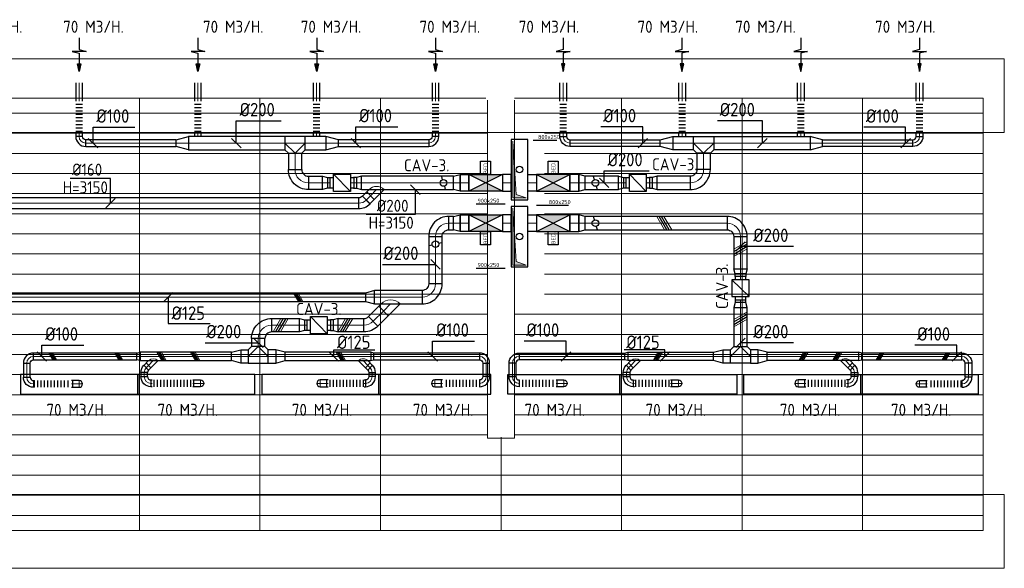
# Model space of a CAD drawing. Header units: millimetres. Extents: x -72425 to 38660, y 7096 to 51783.
# Tile 52 of 54: x -17788 to -3085, y 43598 to 51783. Entities that reach past the tile are written whole.
import ezdxf
from ezdxf.enums import TextEntityAlignment as Align

# ---------------------------------------------------------------- set-up
doc = ezdxf.new("R2010")
doc.units = ezdxf.units.MM
doc.header["$LTSCALE"] = 50
for name, color, linetype, lineweight in [('WL570---_BESTAAND-HARTLIJN', 161, 'Continuous', 0), ('WL570---_BESTAAND-MAATVOERING', 161, 'Continuous', 0), ('WL570---_BESTAAND-RETOUR', 140, 'Continuous', 0), ('WL570---_BESTAAND-TOEVOER', 180, 'Continuous', 0)]:
    doc.layers.add(name, color=color, linetype=linetype, lineweight=lineweight)
for name, color, linetype in [('WL570---_RETOUR', 100, 'Continuous'), ('WL570---_TOEVOER', 200, 'Continuous'), ('WM570---', 2, 'Continuous'), ('WM570---_RETOUR', 2, 'Continuous'), ('WM570---_TOEVOER', 2, 'Continuous')]:
    doc.layers.add(name, color=color, linetype=linetype)
doc.styles.add('ISO', font='ISO', dxfattribs={"height": 162})
doc.styles.add('LZ-MAATVOEREN', font='simplex')
doc.styles.add('MAATVOERING', font='ISO')

# ---------------------------------------------------------------- blocks, each defined once
blk = doc.blocks.new('A$C33D74301')
at = {"color": 8, "linetype": 'Continuous', "lineweight": 13}
for p, q in [((-7425, 6450), (-68325, 6450)), ((-12600, 6450), (-12600, 0)), ((-10800, 6450), (-10800, 0)), ((-9000, 6450), (-9000, 0)), ((-7000, 6450), (0, 6450)), ((-5400, 6450), (-5400, 0)), ((-3600, 6450), (-3600, 0)), ((-1800, 6450), (-1800, 0)), ((0, 6450), (0, 0)), ((-68325, 6225), (-7400, 6225)), ((-7000, 6225), (0, 6225)), ((-68325, 5925), (-7400, 5925)), ((-7400, 5875), (-7402, 5925)), ((0, 5925), (-6550, 5925)), ((-68325, 5625), (-7400, 5625)), ((0, 5625), (-6550, 5625)), ((-68325, 5325), (-7400, 5325)), ((0, 5325), (-6550, 5325)), ((-68325, 5025), (-7400, 5025)), ((0, 5025), (-6550, 5025)), ((-68325, 4725), (-7400, 4725)), ((-68325, 4725), (-7400, 4725)), ((0, 4725), (-6550, 4725)), ((-68325, 4425), (-7400, 4425)), ((0, 4425), (-6550, 4425)), ((-68325, 4125), (-7400, 4125)), ((0, 4125), (-6550, 4125)), ((-68325, 3825), (-7400, 3825)), ((0, 3825), (-6550, 3825)), ((-68325, 3525), (-7400, 3525)), ((0, 3525), (-6550, 3525)), ((-68325, 3222), (-7400, 3225)), ((0, 3225), (-7000, 3225)), ((-68325, 2925), (-7400, 2925)), ((-7000, 2925), (0, 2925)), ((-68325, 2625), (-7400, 2625)), ((-7000, 2625), (0, 2625)), ((-68325, 2325), (-7400, 2325)), ((-7000, 2325), (0, 2325)), ((-68325, 2025), (-7400, 2025)), ((-7000, 2025), (0, 2025)), ((-68325, 1725), (-7400, 1725)), ((-7000, 1725), (0, 1725)), ((-68325, 1425), (-7400, 1425)), ((-7200, 1391), (-7200, 0)), ((-7000, 1425), (0, 1425)), ((-68325, 1125), (0, 1125)), ((-68325, 825), (0, 825)), ((-68325, 525), (0, 525)), ((0, 225), (-32211, 225)), ((0, 0), (-25200, 0))]:
    blk.add_line(p, q, dxfattribs=at)
blk.add_lwpolyline([(-7000, 6422), (-7000, 1375), (-7400, 1375), (-7400, 6422)], dxfattribs=at)
blk = doc.blocks.new('OVF250001300VF')
blk.add_lwpolyline([(0, -125), (130, -125), (130, 125), (0, 125)], close=True)
at = {"layer": 'WL570---_BESTAAND-HARTLIJN'}
blk.add_line((0, 0), (130, 0), dxfattribs=at)
blk = doc.blocks.new('KARO')
for p, q in [((1, 0.5), (0, 0.5)), ((0, -0.5), (1, -0.5))]:
    blk.add_line(p, q)
at = {"invisible_edges": 15}
blk.add_3dface([(0, 0.5), (0, -0.5), (1, -0.5), (1, 0.5)], dxfattribs=at)
at = {"layer": 'WL570---_BESTAAND-HARTLIJN'}
blk.add_line((0, 0), (1, 0), dxfattribs=at)
blk = doc.blocks.new('ORN_T_SP')
blk.add_lwpolyline([(-0.5, 0.5), (-0.5, -0.5), (0.5, -0.5), (0.5, 0.5)], close=True)
at = {"style": 'LZ-MAATVOEREN', "flags": 9}
for tag, p in [('ROS_TYPE', (0.6333, 0.6833)), ('ROS_M3H', (0.6333, 0.4833)), ('ROS_ZIJDE', (0.6333, 0.2833)), ('ROS_STAT', (0.6333, 0.0833))]:
    blk.add_attdef(tag, p, '', height=0.125, dxfattribs=at)
blk = doc.blocks.new('OBO10000090ZE')
blk.add_lwpolyline([(-50, 0), (50, 0), (50, 100, 1), (-50, 100)], format="xyb", close=True)
at = {"layer": 'WL570---_BESTAAND-HARTLIJN'}
for points in [[(0, 0), (0, 150)], [(-50, 100), (50, 100)]]:
    blk.add_lwpolyline(points, dxfattribs=at)
blk = doc.blocks.new('FLLINE100')
blk.add_line((0, -50), (0, 50))
blk = doc.blocks.new('OEX1000058500')
at = {"rotation": 180}
for p in [(50, 0), (100, 0), (150, 0), (200, 0), (250, 0), (300, 0), (350, 0), (400, 0), (450, 0), (500, 0), (550, 0)]:
    blk.add_blockref('FLLINE100', p, dxfattribs=at)
blk = doc.blocks.new('UISO')
for p, q in [((0, 0.18), (1, 0.757)), ((0, 0), (1, 0.577))]:
    blk.add_line(p, q)
at = {"layer": 'WL570---_BESTAAND-TOEVOER'}
for p, q in [((0, 0.36), (1, 0.937)), ((0, -0.18), (1, 0.397))]:
    blk.add_line(p, q, dxfattribs=at)
blk = doc.blocks.new('OBO10000090H')
blk.add_lwpolyline([(50, -100, 0.414214), (-100, 50), (-100, -50, -0.414214), (-50, -100)], format="xyb", close=True)
at = {"invisible_edges": 15}
for points in [[(-91, -51), (-74, 48), (-100, 50), (-100, -50)], [(-83, -53), (-49, 41), (-74, 48), (-91, -51)], [(-75, -57), (-25, 30), (-49, 41), (-83, -53)], [(-68, -62), (-4, 15), (-25, 30), (-75, -57)], [(-62, -68), (15, -4), (-4, 15), (-68, -62)], [(-57, -75), (30, -25), (15, -4), (-62, -68)], [(-53, -83), (41, -49), (30, -25), (-57, -75)], [(-51, -91), (48, -74), (41, -49), (-53, -83)], [(-50, -100), (50, -100), (48, -74), (-51, -91)]]:
    blk.add_3dface(points, dxfattribs=at)
at = {"layer": 'WL570---_BESTAAND-HARTLIJN'}
blk.add_arc((-100, -100), 100, 0, 90, dxfattribs=at)
blk = doc.blocks.new('OBO10000090L')
blk.add_lwpolyline([(50, 0, 0.414214), (-100, 150), (-100, 50, -0.414214), (-50, 0)], format="xyb", close=True)
at = {"invisible_edges": 15}
for points in [[(-91, 49), (-74, 148), (-100, 150), (-100, 50)], [(-83, 47), (-49, 141), (-74, 148), (-91, 49)], [(-75, 43), (-25, 130), (-49, 141), (-83, 47)], [(-68, 38), (-4, 115), (-25, 130), (-75, 43)], [(-62, 32), (15, 96), (-4, 115), (-68, 38)], [(-57, 25), (30, 75), (15, 96), (-62, 32)], [(-53, 17), (41, 51), (30, 75), (-57, 25)], [(-51, 9), (48, 26), (41, 51), (-53, 17)], [(-50, 0), (50, 0), (48, 26), (-51, 9)]]:
    blk.add_3dface(points, dxfattribs=at)
at = {"layer": 'WL570---_BESTAAND-HARTLIJN'}
blk.add_arc((-100, 0), 100, 0, 90, dxfattribs=at)
blk = doc.blocks.new('MVLINE')
blk.add_line((35.4, -35.4), (-35.4, 35.4))
blk = doc.blocks.new('OZA1250100045L')
blk.add_lwpolyline([(-71, 0), (-106, 35), (-35, 106), (71, 0)])
at = {"layer": 'WL570---_BESTAAND-HARTLIJN'}
blk.add_line((0, 0), (-71, 71), dxfattribs=at)
at = {"layer": 'WL570---_BESTAAND-TOEVOER'}
blk.add_arc((0, 71), 100, 225, 315, dxfattribs=at)
blk = doc.blocks.new('OBO10000045H')
blk.add_lwpolyline([(50, -41, 0.198912), (6, 65), (-65, -6, -0.198912), (-50, -41)], format="xyb", close=True)
at = {"invisible_edges": 15}
for points in [[(-62, -9), (15, 55), (6, 65), (-65, -6)], [(-59, -13), (23, 45), (15, 55), (-62, -9)], [(-57, -16), (30, 34), (23, 45), (-59, -13)], [(-55, -20), (36, 22), (30, 34), (-57, -16)], [(-53, -24), (41, 10), (36, 22), (-55, -20)], [(-52, -28), (45, -3), (41, 10), (-53, -24)], [(-51, -33), (48, -15), (45, -3), (-52, -28)], [(-50, -37), (49, -28), (48, -15), (-51, -33)], [(-50, -41), (50, -41), (49, -28), (-50, -37)]]:
    blk.add_3dface(points, dxfattribs=at)
at = {"layer": 'WL570---_BESTAAND-HARTLIJN'}
blk.add_arc((-100, -41), 100, 0, 45, dxfattribs=at)
blk = doc.blocks.new('OSV1251000460G')
blk.add_lwpolyline([(0, -62), (47, -50), (47, 50), (0, 62)], close=True)
at = {"layer": 'WL570---_BESTAAND-HARTLIJN'}
blk.add_line((0, 0), (47, 0), dxfattribs=at)
blk = doc.blocks.new('OEX1000063300')
at = {"rotation": 180}
for p in [(50, 0), (100, 0), (150, 0), (200, 0), (250, 0), (300, 0), (350, 0), (400, 0), (450, 0), (500, 0), (550, 0), (600, 0)]:
    blk.add_blockref('FLLINE100', p, dxfattribs=at)
blk = doc.blocks.new('AFZPIJL')
for points in [[(0, -10), (0, -6.52), (-2.06, -5.97), (2.06, -5.97), (0, -5.41), (0, 0)], [(-0.26, -2.22), (0, 0)], [(0.26, -2.22), (0, 0)]]:
    blk.add_lwpolyline(points)
blk.add_lwpolyline([(0.52, -2.22), (-0.52, -2.22), (0, 0)], close=True)
blk = doc.blocks.new('OSV20010001860G')
blk.add_lwpolyline([(0, -100), (187, -50), (187, 50), (0, 100)], close=True)
at = {"layer": 'WL570---_BESTAAND-HARTLIJN'}
blk.add_line((0, 0), (187, 0), dxfattribs=at)
blk = doc.blocks.new('OBO20000090H')
blk.add_lwpolyline([(100, -200, 0.414214), (-200, 100), (-200, -100, -0.414214), (-100, -200)], format="xyb", close=True)
at = {"invisible_edges": 15}
for points in [[(-183, -102), (-148, 95), (-200, 100), (-200, -100)], [(-166, -106), (-97, 82), (-148, 95), (-183, -102)], [(-150, -113), (-50, 60), (-97, 82), (-166, -106)], [(-136, -123), (-7, 30), (-50, 60), (-150, -113)], [(-123, -136), (30, -7), (-7, 30), (-136, -123)], [(-113, -150), (60, -50), (30, -7), (-123, -136)], [(-106, -166), (82, -97), (60, -50), (-113, -150)], [(-102, -183), (95, -148), (82, -97), (-106, -166)], [(-100, -200), (100, -200), (95, -148), (-102, -183)]]:
    blk.add_3dface(points, dxfattribs=at)
at = {"layer": 'WL570---_BESTAAND-HARTLIJN'}
blk.add_arc((-200, -200), 200, 0, 90, dxfattribs=at)
blk = doc.blocks.new('OSV2502000990G')
blk.add_lwpolyline([(0, -125), (99, -100), (99, 100), (0, 125)], close=True)
at = {"layer": 'WL570---_BESTAAND-HARTLIJN'}
blk.add_line((0, 0), (99, 0), dxfattribs=at)
blk = doc.blocks.new('OZA2500200045R')
blk.add_lwpolyline([(141, 0), (177, 35), (35, 177), (-141, 0)])
at = {"layer": 'WL570---_BESTAAND-HARTLIJN'}
blk.add_line((0, 0), (106, 106), dxfattribs=at)
at = {"layer": 'WL570---_BESTAAND-RETOUR'}
blk.add_arc((0, 141), 200, 225, 315, dxfattribs=at)
blk = doc.blocks.new('OSV2001600740G')
blk.add_lwpolyline([(0, -100), (75, -80), (75, 80), (0, 100)], close=True)
at = {"layer": 'WL570---_BESTAAND-HARTLIJN'}
blk.add_line((0, 0), (75, 0), dxfattribs=at)
blk = doc.blocks.new('OBO20000045H')
blk.add_lwpolyline([(100, -83, 0.198912), (12, 129), (-129, -12, -0.198912), (-100, -83)], format="xyb", close=True)
at = {"invisible_edges": 15}
for points in [[(-123, -19), (30, 110), (12, 129), (-129, -12)], [(-118, -25), (46, 89), (30, 110), (-123, -19)], [(-113, -33), (60, 67), (46, 89), (-118, -25)], [(-109, -41), (72, 44), (60, 67), (-113, -33)], [(-106, -49), (82, 20), (72, 44), (-109, -41)], [(-103, -57), (90, -5), (82, 20), (-106, -49)], [(-102, -65), (95, -31), (90, -5), (-103, -57)], [(-100, -74), (99, -57), (95, -31), (-102, -65)], [(-100, -83), (100, -83), (99, -57), (-100, -74)]]:
    blk.add_3dface(points, dxfattribs=at)
at = {"layer": 'WL570---_BESTAAND-HARTLIJN'}
blk.add_arc((-200, -83), 200, 0, 45, dxfattribs=at)
blk = doc.blocks.new('VBX1601600016025000')
for points in [[(50, 80), (0, 80), (0, -80), (50, -80)], [(300, -80), (350, -80), (350, 80), (300, 80)]]:
    blk.add_lwpolyline(points)
blk.add_lwpolyline([(50, -130), (300, -130), (300, 130), (50, 130)], close=True)
at = {"layer": 'WL570---_BESTAAND-HARTLIJN'}
blk.add_line((300, 0), (350, 0), dxfattribs=at)
at = {"layer": 'WL570---_BESTAAND-TOEVOER'}
blk.add_line((50, -130), (300, 130), dxfattribs=at)
blk = doc.blocks.new('OTS20020020000H')
blk.add_lwpolyline([(-150, -100), (150, -100), (150, 100), (100, 150), (-100, 150), (-150, 100)], close=True)
at = {"layer": 'WL570---_BESTAAND-HARTLIJN'}
blk.add_line((-150, 0), (150, 0), dxfattribs=at)
at = {"layer": 'WL570---_BESTAAND-RETOUR'}
blk.add_lwpolyline([(-150, 0), (0, 150), (150, 0)], dxfattribs=at)
blk = doc.blocks.new('OSV20012501390G')
blk.add_lwpolyline([(0, -100), (140, -62), (140, 62), (0, 100)], close=True)
at = {"layer": 'WL570---_BESTAAND-HARTLIJN'}
blk.add_line((0, 0), (140, 0), dxfattribs=at)
blk = doc.blocks.new('OEX1000056800')
at = {"rotation": 180}
for p in [(50, 0), (100, 0), (150, 0), (200, 0), (250, 0), (300, 0), (350, 0), (400, 0), (450, 0), (500, 0), (550, 0)]:
    blk.add_blockref('FLLINE100', p, dxfattribs=at)
blk = doc.blocks.new('OSV200125013300')
blk.add_lwpolyline([(0, -100), (133, -62.5), (133, 62.5), (0, 100)], close=True)
at = {"layer": 'WL570---_BESTAAND-HARTLIJN'}
blk.add_line((0, 0), (133, 0), dxfattribs=at)
blk = doc.blocks.new('ORK20000000')
at = {"layer": 'WL570---_TOEVOER'}
for p, q in [((48, 13), (97, 26)), ((-48, -13), (-97, -26))]:
    blk.add_line(p, q, dxfattribs=at)
blk.add_circle((0, 0), 50, dxfattribs=at)
blk = doc.blocks.new('BEDIENING')
blk.add_lwpolyline([(0, -100), (0, 100), (150, 100), (150, -100)], close=True)
at = {"layer": 'WM570---', "style": 'ISO'}
blk.add_text('BED.', height=60, rotation=90, dxfattribs=at).set_placement((75, 0), align=Align.MIDDLE_CENTER)
blk = doc.blocks.new('OBK2500050000')
at = {"layer": 'WL570---_RETOUR'}
for p, q in [((0, -125), (500, 125)), ((0, 125), (500, -125))]:
    blk.add_line(p, q, dxfattribs=at)
blk.add_lwpolyline([(0, -125), (500, -125), (500, 125), (0, 125)], close=True, dxfattribs=at)
for points in [[(0, 125), (500, 125), (250, 0)], [(0, -125), (500, -125), (250, 0)]]:
    blk.add_solid(points, dxfattribs=at)
blk = doc.blocks.new('VKD90025000010000')
blk.add_lwpolyline([(0, 0), (900, 0), (900, 250), (0, 250)], close=True)
at = {"layer": 'WL570---_BESTAAND-TOEVOER'}
blk.add_lwpolyline([(25, 25), (25, 225), (875, 225), (75, 175)], close=True, dxfattribs=at)
at = {"layer": 'WL570---_TOEVOER'}
for points in [[(25, 25), (75, 175), (25, 225)], [(75, 175), (875, 225), (25, 225)]]:
    blk.add_solid(points, dxfattribs=at)
blk = doc.blocks.new('OEX1000051600')
at = {"rotation": 179.9999999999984}
for p in [(50, 0), (100, 0), (150, 0), (200, 0), (250, 0), (300, 0), (350, 0), (400, 0), (450, 0), (500, 0)]:
    blk.add_blockref('FLLINE100', p, dxfattribs=at)
blk = doc.blocks.new('OEX1000046800')
at = {"rotation": 90}
for p in [(0, -50), (0, -100), (0, -150), (0, -200), (0, -250), (0, -300), (0, -350), (0, -400), (0, -450)]:
    blk.add_blockref('FLLINE100', p, dxfattribs=at)
blk = doc.blocks.new('OZA2000160045R')
blk.add_lwpolyline([(113, 0), (148, 35), (35, 148), (-113, 0)])
at = {"layer": 'WL570---_BESTAAND-HARTLIJN'}
blk.add_line((0, 0), (92, 92), dxfattribs=at)
at = {"layer": 'WL570---_BESTAAND-RETOUR'}
blk.add_arc((0, 113), 160, 225, 315, dxfattribs=at)
blk = doc.blocks.new('OVF16000900VF')
blk.add_lwpolyline([(0, -80), (90, -80), (90, 80), (0, 80)], close=True)
at = {"layer": 'WL570---_BESTAAND-HARTLIJN'}
blk.add_line((0, 0), (90, 0), dxfattribs=at)
blk = doc.blocks.new('OBO16000045R')
blk.add_lwpolyline([(127, -113, 0.198912), (57, 57), (-57, -57, -0.198912), (-33, -113)], format="xyb", close=True)
at = {"invisible_edges": 15}
for points in [[(-52, -62), (71, 41), (57, 57), (-57, -57)], [(-48, -67), (83, 25), (71, 41), (-52, -62)], [(-44, -73), (95, 7), (83, 25), (-48, -67)], [(-41, -79), (104, -12), (95, 7), (-44, -73)], [(-38, -86), (112, -31), (104, -12), (-41, -79)], [(-36, -92), (119, -51), (112, -31), (-38, -86)], [(-34, -99), (123, -71), (119, -51), (-36, -92)], [(-33, -106), (126, -92), (123, -71), (-34, -99)], [(-33, -113), (127, -113), (126, -92), (-33, -106)]]:
    blk.add_3dface(points, dxfattribs=at)
at = {"layer": 'WL570---_BESTAAND-HARTLIJN'}
blk.add_arc((-113, -113), 160, 0, 45, dxfattribs=at)

msp = doc.modelspace()

# ---------------------------------------------------------------- linework, layer by layer
at = {"layer": 'WL570---_BESTAAND-MAATVOERING'}
for p, q in [((-72173, 51198), (-3084.7, 51198)), ((-3084.7, 50098), (-3084.7, 51198)), ((-3084.7, 43598), (-3084.7, 44698))]:
    msp.add_line(p, q, dxfattribs=at)

# ---------------------------------------------------------------- block references
at = {"layer": 'WL570---_RETOUR', "yscale": 50, "zscale": 50, "rotation": 180}
for p, xscale in [((-16899.6, 51011.8), 50), ((-15125.3, 51011.8), 50), ((-13352.3, 51011.8), 50), ((-11578.6, 51011.8), 50), ((-9672, 51011.8), -50), ((-7898.4, 51011.8), -50), ((-6125.3, 51011.8), -50), ((-4351, 51011.8), -50)]:
    msp.add_blockref('AFZPIJL', p, dxfattribs=dict(at, xscale=xscale))
at = {"layer": 'WM570---_TOEVOER'}
msp.add_blockref('A$C33D74301', (-3400.3, 44163.1), dxfattribs=at)

# ---------------------------------------------------------------- texts
at = {"layer": 'WM570---_RETOUR', "style": 'MAATVOERING'}
for p in [(-18649.7, 51588.3), (-17136.9, 51588.3), (-15049.7, 51588.3), (-13589.6, 51588.3), (-11815.9, 51588.3), (-10334.8, 51588.3), (-8561.1, 51588.3), (-7101, 51588.3), (-5013.7, 51588.3)]:
    msp.add_text('70 M3/H.', height=180, dxfattribs=at).set_placement(p)

# ---------------------------------------------------------------- next in the draw order: linework, layer by layer
at = {"layer": 'WL570---_BESTAAND-MAATVOERING'}
for p, q in [((-72173, 50098), (-3084.7, 50098)), ((-54023.9, 44698), (-3084.7, 44698)), ((-54023.9, 43598), (-3084.7, 43598))]:
    msp.add_line(p, q, dxfattribs=at)
at = {"layer": 'WL570---_BESTAAND-TOEVOER'}
msp.add_lwpolyline([(-10225.3, 49123.1), (-10425.3, 49123.1), (-10425.3, 49973.1), (-10375.3, 49173.1)], close=True, dxfattribs=at)
at = {"layer": 'WL570---_RETOUR'}
for p, q in [((-11472.3, 49396.3), (-11485.2, 49444.6)), ((-9204.3, 49396.3), (-9217.2, 49444.6)), ((-11446.4, 49299.8), (-11433.4, 49251.5)), ((-9178.4, 49299.8), (-9165.4, 49251.5))]:
    msp.add_line(p, q, dxfattribs=at)
msp.add_lwpolyline([(-10200.3, 49098.1), (-10200.3, 49998.1), (-10450.3, 49998.1), (-10450.3, 49098.1)], close=True, dxfattribs=at)
for points in [[(-10300.3, 49591.4, 0, 33.3, 0), (-10250.3, 49678, 0, 0, 0), (-10013, 50088.9, 0, 0, 0)], [(-10637.6, 49007.2, 0, 33.3, 0), (-10587.6, 49093.8, 0, 0, 0), (-10350.3, 49504.8, 0, 0, 0)]]:
    msp.add_lwpolyline(points, format="xyseb", dxfattribs=at)
at = {"layer": 'WL570---_RETOUR', "extrusion": (0, 0, -1)}
msp.add_lwpolyline([(10580.3, 48623.1), (11080.3, 48623.1), (11080.3, 48873.1), (10580.3, 48873.1)], close=True, dxfattribs=at)
at = {"layer": 'WL570---_RETOUR'}
for centre in [(-10325.3, 49548.1), (-11459.3, 49348.1), (-9191.3, 49348.1)]:
    msp.add_circle(centre, 50, dxfattribs=at)
for points in [[(-10375.3, 49173.1), (-10425.3, 49973.1), (-10425.3, 49123.1)], [(-10375.3, 49173.1), (-10425.3, 49873.1), (-10425.3, 49123.1)], [(-10225.3, 49123.1), (-10375.3, 49173.1), (-10425.3, 49123.1)]]:
    msp.add_solid(points, dxfattribs=at)
at = {"layer": 'WL570---_TOEVOER', "extrusion": (0, 0, -1)}
for p, q in [((-10580.3, 48623.1), (-11080.3, 48873.1)), ((-10580.3, 48873.1), (-11080.3, 48623.1))]:
    msp.add_line(p, q, dxfattribs=at)
at = {"layer": 'WL570---_TOEVOER'}
for p, q in [((-10070.3, 48623.1), (-9570.3, 48873.1)), ((-10070.3, 48873.1), (-9570.3, 48623.1))]:
    msp.add_line(p, q, dxfattribs=at)
for points in [[(-10013, 49088.9, 0, 33.3, 0), (-10063, 49002.3, 0, 0, 0), (-10300.3, 48591.4, 0, 0, 0)], [(-10350.3, 48504.8, 0, 33.3, 0), (-10400.3, 48418.1, 0, 0, 0), (-10637.6, 48007.2, 0, 0, 0)]]:
    msp.add_lwpolyline(points, format="xyseb", dxfattribs=at)
msp.add_lwpolyline([(-10070.3, 48623.1), (-9570.3, 48623.1), (-9570.3, 48873.1), (-10070.3, 48873.1)], close=True, dxfattribs=at)
msp.add_circle((-10325.3, 48548.1), 50, dxfattribs=at)
at = {"layer": 'WL570---_TOEVOER', "extrusion": (0, 0, -1)}
for points in [[(10580.3, 48873.1), (11080.3, 48873.1), (10830.3, 48748.1)], [(10580.3, 48623.1), (11080.3, 48623.1), (10830.3, 48748.1)]]:
    msp.add_solid(points, dxfattribs=at)
at = {"layer": 'WL570---_TOEVOER'}
for points in [[(-10070.3, 48873.1), (-9570.3, 48873.1), (-9820.3, 48748.1)], [(-10070.3, 48623.1), (-9570.3, 48623.1), (-9820.3, 48748.1)]]:
    msp.add_solid(points, dxfattribs=at)
at = {"layer": 'WM570---_RETOUR'}
for p, q in [((-10122.4, 49986.1), (-9767.6, 49986.1)), ((-10969.1, 49034.1), (-10539.4, 49034.1))]:
    msp.add_line(p, q, dxfattribs=at)
for points in [[(-16692.4, 49942.2), (-16692.4, 50179.5), (-16066.2, 50179.5)], [(-14553, 49942.2), (-14553, 50275.1), (-13883.9, 50275.1)], [(-12769.4, 49942.2), (-12769.4, 50185.8), (-12143.2, 50185.8)], [(-8481.3, 49942.2), (-8481.3, 50185.8), (-9107.5, 50185.8)], [(-6697.6, 49942.2), (-6697.6, 50275.1), (-7366.7, 50275.1)], [(-4558.2, 49942.2), (-4558.2, 50179.5), (-5184.4, 50179.5)], [(-16431.2, 49045.6), (-16431.2, 49416.3), (-17036.5, 49416.3)], [(-9059.1, 49348.1), (-9059.1, 49529.3), (-8390, 49529.3)], [(-11879.8, 49248.1), (-11879.8, 48877.4), (-12612.1, 48877.4)]]:
    msp.add_lwpolyline(points, dxfattribs=at)
at = {"layer": 'WM570---_TOEVOER'}
for p, q in [((-10071.5, 49013.8), (-9591.9, 49013.8)), ((-10970, 48075.7), (-10540.4, 48075.7))]:
    msp.add_line(p, q, dxfattribs=at)
for points in [[(-6233.9, 48400), (-7025.3, 48400)], [(-12371.4, 48132.4), (-11580, 48132.4)], [(-15570.4, 47642.9), (-15570.4, 47252.8), (-14944.2, 47252.8)], [(-17457.6, 46758.6), (-17457.6, 46928.1), (-16831.4, 46928.1)], [(-15016.7, 46963.3), (-14225.3, 46963.3)], [(-11621.3, 46758.6), (-11621.3, 46986.8), (-10995.1, 46986.8)], [(-9629.3, 46758.6), (-9629.3, 46986.8), (-10255.5, 46986.8)], [(-6233.9, 46963.3), (-7025.3, 46963.3)], [(-3793, 46758.6), (-3793, 46928.1), (-4419.2, 46928.1)], [(-13098.9, 46758.6), (-13098.9, 46856.6), (-12487, 46856.6)], [(-8151.7, 46758.6), (-8151.7, 46856.6), (-8763.6, 46856.6)]]:
    msp.add_lwpolyline(points, dxfattribs=at)

# ---------------------------------------------------------------- next in the draw order: block references
at = {"layer": 'WL570---_BESTAAND-MAATVOERING', "xscale": 2, "yscale": 2, "zscale": 2, "rotation": 180}
msp.add_blockref('MVLINE', (-11879.8, 49248.1), dxfattribs=at)
at = {"layer": 'WL570---_RETOUR'}
for p, xscale, yscale, zscale, rotation in [((-16900.8, 50567), 275.9456809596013, 100, 100, 90), ((-15126.5, 50567), 275.9456809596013, 100, 100, 90), ((-13353.5, 50567), 275.9456809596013, 100, 100, 90), ((-11579.8, 50567), 275.9456809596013, 100, 100, 90), ((-9670.9, 50567), -275.9456809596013, 100, 100, 270), ((-7897.2, 50567), -275.9456809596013, 100, 100, 270), ((-6124.2, 50567), -275.9456809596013, 100, 100, 270), ((-4349.8, 50567), -275.9456809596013, 100, 100, 270), ((-16900.8, 50098.7), 55.98824614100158, 100, 100, 270), ((-15452.8, 49942.2), 1348.069124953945, 100, 100, 180), ((-15127.1, 50098.7), 56.74591008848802, 100, 100, 270), ((-13214.4, 49942.2), 311.366018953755, 200, 200, 180), ((-13353.5, 50098.7), 56.29579252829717, 100, 100, 270), ((-11679.8, 49942.2), 1348.069124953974, 100, 100, 180), ((-11579.8, 50098.7), 56.55323533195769, 100, 100, 270), ((-9670.9, 50098.7), -56.55323533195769, 100, 100, 90), ((-9570.9, 49942.2), -1348.069124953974, 100, 100, 180), ((-8036.2, 49942.2), -311.366018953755, 200, 200, 180), ((-7897.2, 50098.7), -56.29579252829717, 100, 100, 90), ((-6123.5, 50098.7), -56.74591008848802, 100, 100, 90), ((-5797.9, 49942.2), -1348.069124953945, 100, 100, 180), ((-4349.8, 50098.7), -55.98824614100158, 100, 100, 90), ((-13676.2, 49792.2), 244.0999772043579, 200, 200, 270), ((-7574.4, 49792.2), 244.099977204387, 200, 200, 270), ((-13189.8, 49348.1), -41.65426006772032, 160, 160, 180), ((-12759.3, 49348.1), 41.65426006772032, 160, 160, 180), ((-8773.1, 49348.1), -41.65426006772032, 160, 160, 180), ((-8342.6, 49348.1), 41.65426006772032, 160, 160, 180), ((-7774.4, 49348.1), 493.555288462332, 200, 200, 180)]:
    msp.add_blockref('KARO', p, dxfattribs=dict(at, xscale=xscale, yscale=yscale, zscale=zscale, rotation=rotation))
for name, p in [('OEX1000046800', (-16900.8, 50567)), ('OEX1000046800', (-15127.1, 50567)), ('OEX1000046800', (-13353.5, 50567)), ('OEX1000046800', (-11579.8, 50567)), ('OEX1000046800', (-9670.9, 50567)), ('OEX1000046800', (-7897.2, 50567)), ('OEX1000046800', (-6123.5, 50567)), ('OEX1000046800', (-4349.8, 50567)), ('OSV20010001860G', (-13214.4, 49942.2)), ('OSV20010001860G', (-5984.5, 49942.2)), ('BEDIENING', (-10905.3, 49573.1)), ('BEDIENING', (-9895.3, 49573.1)), ('OVF250001300VF', (-10580.3, 49348.1)), ('OBK2500050000', (-10070.3, 49348.1))]:
    msp.add_blockref(name, p, dxfattribs=at)
for name, p, rotation in [('OBO10000090H', (-16900.8, 49942.2), 180), ('OTS20020020000H', (-13676.2, 49942.2), 180), ('OBO10000090H', (-11579.8, 49942.2), 270), ('OSV2001600740G', (-12684.6, 49348.1), 180), ('OSV2001600740G', (-8267.9, 49348.1), 180), ('OBO20000090H', (-7574.4, 49348.1), 270), ('OZA2000160045R', (-12458, 49248.1), 180), ('OBO16000045R', (-12613.5, 49092.5), 270), ('OVF16000900VF', (-12549.9, 49156.1), 224.9999999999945)]:
    msp.add_blockref(name, p, dxfattribs=dict(at, rotation=rotation))
at = {"layer": 'WL570---_RETOUR', "xscale": -1}
for name, p in [('OSV20010001860G', (-15266.2, 49942.2)), ('OSV20010001860G', (-8036.2, 49942.2)), ('OVF250001300VF', (-10070.3, 49348.1))]:
    msp.add_blockref(name, p, dxfattribs=at)
at = {"layer": 'WL570---_RETOUR'}
for p, xscale, yscale, zscale in [((-15266.2, 49942.2), 1441.735193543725, 200, 200), ((-5984.5, 49942.2), -1441.735193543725, 200, 200), ((-13260, 49348.1), -216.2812768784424, 200, 200), ((-12684.6, 49348.1), 1375.302604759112, 200, 200), ((-9341.3, 49348.1), 493.5552884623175, 200, 200), ((-18620.8, 49045.6), 5894.134085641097, 160, 160)]:
    msp.add_blockref('KARO', p, dxfattribs=dict(at, xscale=xscale, yscale=yscale, zscale=zscale))
at = {"layer": 'WL570---_RETOUR', "xscale": -1}
for name, p, rotation in [('OBO10000090H', (-9670.9, 49942.2), 90), ('OTS20020020000H', (-7574.4, 49942.2), 180), ('OBO10000090H', (-4349.8, 49942.2), 180), ('OBO20000090H', (-13676.2, 49348.1), 90), ('OSV2001600740G', (-13264.4, 49348.1), 180), ('VBX1601600016025000', (-13149.5, 49348.1), 180), ('OSV2001600740G', (-8847.8, 49348.1), 180), ('VBX1601600016025000', (-8732.9, 49348.1), 180)]:
    msp.add_blockref(name, p, dxfattribs=dict(at, rotation=rotation))
at = {"layer": 'WL570---_RETOUR', "extrusion": (0, 0, -1), "zscale": -1}
for name, p in [('OSV2502000990G', (11210.3, 49348.1)), ('OVF250001300VF', (11080.3, 49348.1)), ('OBK2500050000', (10580.3, 49348.1))]:
    msp.add_blockref(name, p, dxfattribs=at)
at = {"layer": 'WL570---_RETOUR', "extrusion": (0, 0, -1), "xscale": -1, "zscale": -1}
for name, p in [('OVF250001300VF', (9570.3, 49348.1)), ('OSV2502000990G', (9440.3, 49348.1))]:
    msp.add_blockref(name, p, dxfattribs=at)
at = {"layer": 'WL570---_TOEVOER'}
for name, p, rotation in [('VKD90025000010000', (-10200.3, 48098.1), 90), ('OBO20000090H', (-11580, 48748.1), 90), ('ORK20000000', (-9191.3, 48748.1), 270), ('ORK20000000', (-11580, 48433.9), 180), ('VBX1601600016025000', (-7025.3, 47603.3), 89.99999999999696), ('OBO20000090H', (-11580, 47642.9), 270), ('OSV200125013300', (-12491.3, 47642.9), 180), ('OZA2500200045R', (-12249.2, 47542.9), 179.9999999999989), ('OSV2001600740G', (-7025.3, 47488.4), 90.00000000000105), ('OSV2001600740G', (-13030.6, 47224.9), 179.9999999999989), ('OBO10000090H', (-17682.6, 46758.6), 90.00000000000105), ('OZA1250100045L', (-12660.1, 46696.1), 180.000000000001), ('OZA1250100045L', (-5457.6, 46696.1), 179.9999999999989), ('OEX1000058500', (-17016.4, 46348.1), 180.000000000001), ('OBO10000090ZE', (-17000.3, 46348.1), 270.000000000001), ('OBO10000090ZE', (-13199.2, 46357.6), 90.00000000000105), ('OBO10000090L', (-12625.4, 46357.6), 270.000000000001), ('OBO10000090ZE', (-11487.8, 46357.6), 90.00000000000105), ('OBO10000090L', (-10920.6, 46357.6), 270.000000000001), ('OBO10000090ZE', (-6062.3, 46357.6), 89.99999999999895), ('OBO10000090L', (-5422.9, 46357.6), 269.999999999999), ('OBO10000090L', (-3718.6, 46348.1), 269.999999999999)]:
    msp.add_blockref(name, p, dxfattribs=dict(at, rotation=rotation))
for name, p, xscale, yscale, zscale, rotation in [('KARO', (-11309.3, 48748.1), 70.68264334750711, 200, 200, 180), ('UISO', (-8087.4, 48648.1), 200, 200, 200, 90), ('KARO', (-11580, 47842.9), 705.13957704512, 200, 200, 90), ('KARO', (-7025.3, 48068.2), 479.8171633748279, 200, 200, 90.00000000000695), ('KARO', (-7025.3, 47993.6), -41.65426006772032, 160, 160, 90.00000000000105), ('UISO', (-13580.5, 47580.4), 125, 125, 125, 90), ('KARO', (-11780, 47642.9), 711.2709859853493, 200, 200, 180), ('KARO', (-12508.6, 47283.5), 216.875015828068, 200, 200, 44.99999999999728), ('KARO', (-7025.3, 47563.1), 41.65426006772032, 160, 160, 90.00000000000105), ('KARO', (-7025.3, 46908.6), 579.8171633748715, 200, 200, 90.00000000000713), ('KARO', (-14025.6, 47224.9), -415.2777088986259, 200, 200, 180), ('UISO', (-13815.3, 47324.9), -200, 200, 200, 90), ('KARO', (-13535.8, 47224.9), -41.65426006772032, 160, 160, 180), ('KARO', (-13105.3, 47224.9), 41.65426006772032, 160, 160, 179.9999999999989), ('UISO', (-12851.4, 47324.9), -200, 200, 200, 90), ('KARO', (-12650, 47224.9), -380.9871885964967, 200, 200, 359.999999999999), ('KARO', (-14225.3, 47024.9), 116.3095340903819, 200, 200, 269.9999999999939), ('KARO', (-16036.5, 46758.6), 1546.074094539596, 100, 100, 180.0000000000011), ('UISO', (-17256.9, 46708.6), 100, 100, 100, 90), ('UISO', (-16271.8, 46708.6), 100, 100, 100, 90), ('UISO', (-15622.5, 46696.1), 125, 125, 125, 90), ('UISO', (-15118, 46696.1), 125, 125, 125, 90), ('KARO', (-12546.2, 46758.6), 1278.404309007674, 125, 125, 180.0000000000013), ('UISO', (-12944, 46696.1), 125, 125, 125, 90), ('KARO', (-8751.2, 46758.6), -1578.87989497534, 100, 100, 359.9999999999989), ('KARO', (-8704.5, 46758.6), -1278.404309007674, 125, 125, 180), ('UISO', (-8306.6, 46696.1), -125, 125, 125, 270), ('KARO', (-7175.3, 46758.6), -110.7921796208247, 200, 200, 359.999999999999), ('KARO', (-5260.8, 46758.6), -1363.791594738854, 125, 125, 359.9999999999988), ('UISO', (-6132.7, 46696.1), -125, 125, 125, 270), ('UISO', (-5628.1, 46696.1), -125, 125, 125, 270), ('UISO', (-4978.9, 46708.6), -100, 100, 100, 270), ('UISO', (-3993.7, 46708.6), -100, 100, 100, 270), ('KARO', (-17682.6, 46658.6), 210.5524335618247, 100, 100, 270.000000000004), ('KARO', (-15898.4, 46590.8), -48.98494323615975, 100, 100, 224.9999999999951), ('KARO', (-12554.8, 46590.8), 48.98494323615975, 100, 100, 135.0000000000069), ('KARO', (-10820.6, 46658.6), 201.0308842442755, 100, 100, 269.9999999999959), ('KARO', (-10430.1, 46658.6), -201.0308842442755, 100, 100, 90.00000000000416), ('KARO', (-8695.8, 46590.8), -48.98494323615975, 100, 100, 224.9999999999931), ('KARO', (-5352.2, 46590.8), 48.98494323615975, 100, 100, 135.0000000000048), ('KARO', (-3618.6, 46658.6), -210.5524335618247, 100, 100, 89.999999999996), ('KARO', (-15927.7, 46457.6), 62.47194246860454, 100, 100, 90), ('KARO', (-12525.5, 46520), 62.47194246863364, 100, 100, 270), ('KARO', (-8725.1, 46520), -62.47194246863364, 100, 100, 90), ('KARO', (-5322.9, 46457.6), -62.47194246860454, 100, 100, 270), ('KARO', (-17000.3, 46348.1), 16.03765465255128, 100, 100, 180.000000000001), ('KARO', (-9762.8, 46357.6), -16.03765465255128, 100, 100, 359.999999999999), ('KARO', (-8609, 46357), -16.2227493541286, 100, 100, 359.999999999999), ('KARO', (-8051.4, 46357.6), -16.03765465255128, 100, 100, 359.999999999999), ('KARO', (-4250.3, 46348.1), -16.03765465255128, 100, 100, 180)]:
    msp.add_blockref(name, p, dxfattribs=dict(at, xscale=xscale, yscale=yscale, zscale=zscale, rotation=rotation))
at = {"layer": 'WL570---_TOEVOER', "extrusion": (0, 0, -1), "zscale": -1}
for name, p in [('OSV2502000990G', (11210.3, 48748.1)), ('OVF250001300VF', (11080.3, 48748.1))]:
    msp.add_blockref(name, p, dxfattribs=at)
at = {"layer": 'WL570---_TOEVOER'}
for name, p in [('OVF250001300VF', (-10580.3, 48748.1)), ('OBO20000090H', (-7025.3, 48748.1)), ('BEDIENING', (-10905.3, 48523.1)), ('BEDIENING', (-9895.3, 48523.1)), ('OTS20020020000H', (-14225.3, 46758.6)), ('OSV20012501390G', (-13964.5, 46758.6)), ('OSV1251000460G', (-12546.2, 46758.6)), ('OBO10000090H', (-10820.6, 46758.6)), ('OSV20012501390G', (-6764.5, 46758.6)), ('OSV1251000460G', (-5260.8, 46758.6)), ('OBO10000045H', (-12525.5, 46561.5)), ('OBO10000045H', (-5322.9, 46561.5)), ('OEX1000063300', (-15836.5, 46357.6)), ('OEX1000056800', (-13207, 46357.6)), ('OEX1000058500', (-11471.8, 46357.6)), ('OEX1000051600', (-4234.3, 46348.1))]:
    msp.add_blockref(name, p, dxfattribs=at)
at = {"layer": 'WL570---_TOEVOER', "xscale": -1}
for name, p in [('OVF250001300VF', (-10070.3, 48748.1)), ('OSV1251000460G', (-15989.8, 46758.6)), ('OSV20012501390G', (-14486.1, 46758.6)), ('OBO10000045H', (-15927.7, 46561.5))]:
    msp.add_blockref(name, p, dxfattribs=at)
at = {"layer": 'WL570---_TOEVOER', "extrusion": (0, 0, -1), "xscale": -1, "zscale": -1}
for name, p in [('OVF250001300VF', (9570.3, 48748.1)), ('OSV2502000990G', (9440.3, 48748.1))]:
    msp.add_blockref(name, p, dxfattribs=at)
at = {"layer": 'WL570---_TOEVOER'}
for name, p, xscale, yscale, zscale in [('KARO', (-9341.3, 48748.1), 2115.999999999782, 200, 200), ('UISO', (-7125.3, 48287.4), 200, 200, 200), ('KARO', (-19694.1, 47642.9), 7069.875040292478, 125, 125), ('UISO', (-7125.3, 47237.3), 200, 200, 200), ('KARO', (-15989.8, 46758.6), 1363.791594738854, 125, 125), ('KARO', (-14375.3, 46758.6), -110.7921796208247, 200, 200), ('KARO', (-14075.3, 46758.6), 110.7921796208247, 200, 200), ('KARO', (-12499.4, 46758.6), 1578.87989497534, 100, 100), ('KARO', (-6875.3, 46758.6), 110.7921796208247, 200, 200), ('KARO', (-5214.1, 46758.6), 1495.49766491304, 100, 100), ('KARO', (-17566.4, 46348.1), -16.2227493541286, 100, 100), ('KARO', (-15811.5, 46357.6), -16.2227493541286, 100, 100), ('KARO', (-15188.4, 46357.6), -16.03765465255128, 100, 100), ('KARO', (-13199.2, 46357.6), 16.03765465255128, 100, 100), ('KARO', (-12641.6, 46357), 16.2227493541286, 100, 100), ('KARO', (-11487.8, 46357.6), 16.03765465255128, 100, 100), ('KARO', (-6062.3, 46357.6), 16.03765465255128, 100, 100), ('KARO', (-5439.2, 46357.6), 16.2227493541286, 100, 100)]:
    msp.add_blockref(name, p, dxfattribs=dict(at, xscale=xscale, yscale=yscale, zscale=zscale))
at = {"layer": 'WL570---_TOEVOER', "xscale": -1}
for name, p, rotation in [('OSV2001600740G', (-7025.3, 48068.2), 90.00000000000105), ('VBX1601600016025000', (-13495.5, 47224.9), 180), ('OBO20000045H', (-12567.2, 47224.9), 135.0000000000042), ('OBO20000090H', (-14225.3, 47224.9), 359.999999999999), ('OSV2001600740G', (-13610.4, 47224.9), 180), ('OTS20020020000H', (-7025.3, 46758.6), 359.999999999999), ('OBO10000090H', (-10430.1, 46758.6), 359.999999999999), ('OSV1251000460G', (-8704.4, 46758.6), 359.999999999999), ('OSV20012501390G', (-7286.1, 46758.6), 359.999999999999), ('OBO10000090H', (-3618.6, 46758.6), 269.999999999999), ('OZA1250100045L', (-15793, 46696.1), 180), ('OBO10000045H', (-8725.1, 46561.5), 359.999999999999), ('OZA1250100045L', (-8590.5, 46696.1), 180), ('OBO10000090L', (-17582.6, 46348.1), 90.00000000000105), ('OBO10000090L', (-15827.7, 46357.6), 90.00000000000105), ('OBO10000090ZE', (-15188.4, 46357.6), 270.000000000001), ('OBO10000090L', (-10330.1, 46357.6), 89.99999999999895), ('OEX1000058500', (-9778.9, 46357.6), 359.999999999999), ('OBO10000090ZE', (-9762.8, 46357.6), 269.999999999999), ('OBO10000090L', (-8625.2, 46357.6), 89.99999999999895), ('OEX1000056800', (-8043.7, 46357.6), 359.999999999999), ('OBO10000090ZE', (-8051.4, 46357.6), 269.999999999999), ('OEX1000063300', (-5414.1, 46357.6), 359.999999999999), ('OBO10000090ZE', (-4250.3, 46348.1), 89.99999999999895)]:
    msp.add_blockref(name, p, dxfattribs=dict(at, rotation=rotation))
at = {"layer": 'WL570---_TOEVOER', "yscale": 290}
for p, xscale in [((-16900.3, 46343.1), 1750), ((-15150.3, 46343.1), 1750), ((-13299.2, 46343.1), 1750), ((-11587.8, 46343.1), 1675), ((-9662.8, 46343.1), -1675)]:
    msp.add_blockref('ORN_T_SP', p, dxfattribs=dict(at, xscale=xscale))
at = {"layer": 'WL570---_TOEVOER', "xscale": -1750, "yscale": 290, "rotation": 359.999999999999}
for p in [(-7951.4, 46343.1), (-6100.3, 46343.1), (-4350.3, 46343.1)]:
    msp.add_blockref('ORN_T_SP', p, dxfattribs=at)
at = {"layer": 'WM570---_RETOUR', "yscale": 2, "zscale": 2}
for p, xscale in [((-16692.4, 49942.2), 2), ((-14553, 49942.2), 2), ((-12769.4, 49942.2), 2), ((-8481.3, 49942.2), -2), ((-6697.6, 49942.2), -2), ((-4558.2, 49942.2), -2), ((-9059.1, 49348.1), 2), ((-16431.2, 49045.6), -2)]:
    msp.add_blockref('MVLINE', p, dxfattribs=dict(at, xscale=xscale))
at = {"layer": 'WM570---_TOEVOER', "xscale": -2, "yscale": 2, "zscale": 2}
for p, rotation in [((-7025.3, 48400), 359.999999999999), ((-15570.4, 47642.9), 180), ((-7025.3, 46963.3), 359.999999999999), ((-9629.3, 46758.6), 359.999999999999), ((-8151.7, 46758.6), 359.999999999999), ((-3793, 46758.6), 359.999999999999)]:
    msp.add_blockref('MVLINE', p, dxfattribs=dict(at, rotation=rotation))
at = {"layer": 'WM570---_TOEVOER', "xscale": 2, "yscale": 2, "zscale": 2}
for p in [(-11580, 48132.4), (-14225.3, 46963.3), (-17457.6, 46758.6), (-13098.9, 46758.6), (-11621.3, 46758.6)]:
    msp.add_blockref('MVLINE', p, dxfattribs=at)

# ---------------------------------------------------------------- next in the draw order: texts
at = {"layer": 'WM570---_RETOUR', "style": 'MAATVOERING'}
for s, height, p in [('%%c100', 200, (-16642.4, 50246.1)), ('%%c200', 200, (-14503, 50341.8)), ('%%c100', 200, (-12719.4, 50252.5)), ('%%c100', 200, (-9074.1, 50252.5)), ('%%c200', 200, (-7333.4, 50341.8)), ('%%c100', 200, (-5151.1, 50246.1)), ('CAV-3.', 180, (-12050, 49521.3)), ('%%c200', 200, (-9009.1, 49596)), ('CAV-3.', 180, (-8344.7, 49535.8)), ('%%c160', 180, (-17004.9, 49456.1)), ('H=3150', 180, (-17143.1, 49191.8)), ('%%c200', 180, (-12453.5, 48917.1)), ('H=3150', 180, (-12576.9, 48664.3))]:
    msp.add_text(s, height=height, dxfattribs=at).set_placement(p)
at = {"layer": 'WM570---_RETOUR', "style": 'ISO'}
for s, p in [('800x250', (-10047.6, 49986.1)), ('900x250', (-10950.2, 49034.1))]:
    msp.add_text(s, height=60, dxfattribs=at).set_placement(p, align=Align.BOTTOM_LEFT)
at = {"layer": 'WM570---_TOEVOER', "style": 'ISO'}
for s, p in [('800x250', (-9887.1, 49013.8)), ('900x250', (-10951.1, 48075.7))]:
    msp.add_text(s, height=60, dxfattribs=at).set_placement(p, align=Align.BOTTOM_LEFT)
at = {"layer": 'WM570---_TOEVOER', "style": 'MAATVOERING'}
for s, height, rotation, p in [('%%c200', 200, 360, (-6833.5, 48466.7)), ('CAV-3.', 180, 90, (-7210.3, 47466.5)), ('%%c100', 200, 360, (-10222.2, 47053.4)), ('%%c200', 200, 360, (-6833.5, 47029.9)), ('%%c100', 200, 360, (-4385.9, 46994.8)), ('%%c125', 200, 360, (-8730.3, 46871.3)), ('70 M3/H.', 180, 360, (-10247.5, 45871.9)), ('70 M3/H.', 180, 360, (-8440.4, 45871.9)), ('70 M3/H.', 180, 360, (-6435.6, 45871.9)), ('70 M3/H.', 180, 360, (-4775.9, 45871.9))]:
    msp.add_text(s, height=height, rotation=rotation, dxfattribs=at).set_placement(p)
for s, height, p in [('%%c200', 200, (-12357.5, 48199.1)), ('%%c125', 200, (-15520.4, 47305.1)), ('CAV-3.', 180, (-13659.3, 47377.2)), ('%%c100', 200, (-17407.6, 46994.8)), ('%%c200', 200, (-15002.8, 47029.9)), ('%%c100', 200, (-11571.3, 47053.4)), ('%%c125', 200, (-13048.9, 46871.3)), ('70 M3/H.', 180, (-17387.6, 45871.9)), ('70 M3/H.', 180, (-15727.9, 45871.9)), ('70 M3/H.', 180, (-13723.1, 45871.9)), ('70 M3/H.', 180, (-11916, 45871.9))]:
    msp.add_text(s, height=height, dxfattribs=at).set_placement(p)

doc.saveas('drawing.dxf')
